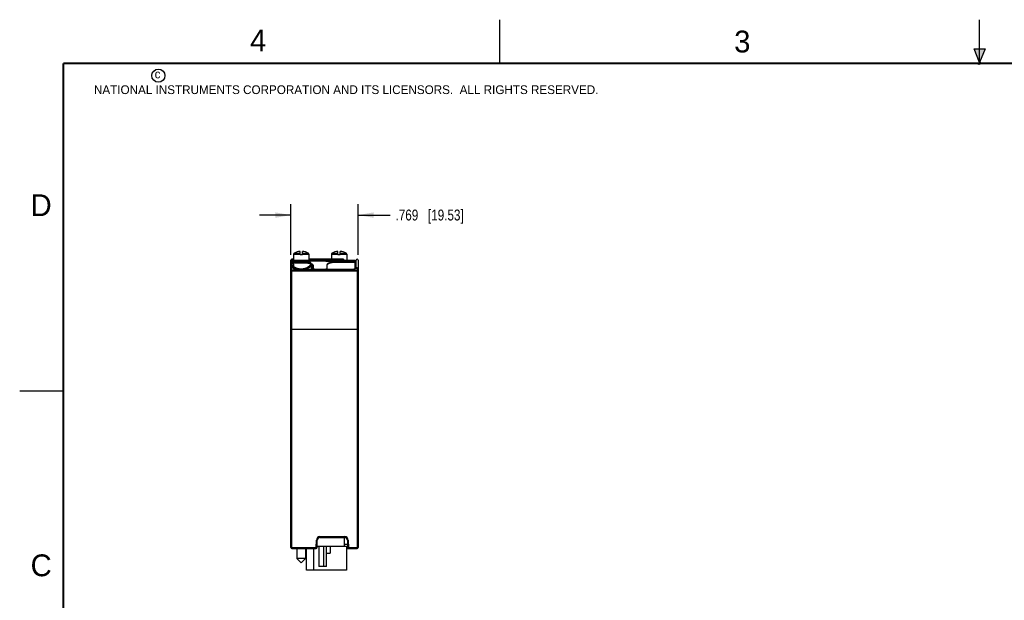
# Model space of a CAD drawing. Header units: inches. Extents: x 0 to 22, y 0 to 17.
# Tile 5 of 21: x 0 to 11.3, y 10.3 to 17. Entities that reach past the tile are written whole.
import ezdxf

# ---------------------------------------------------------------- set-up
doc = ezdxf.new("R2010")
doc.units = ezdxf.units.IN
doc.header["$LTSCALE"] = 1.21
doc.header["$MEASUREMENT"] = 0
doc.layers.get('0').update_dxf_attribs({"linetype": 'CONTINUOUS'})
doc.layers.add('DIMENSIONS', color=7, linetype='CONTINUOUS')
doc.styles.get("Standard").update_dxf_attribs({"font": 'txt', "width": 0.8})
doc.styles.add('TEXTSTYLE_2', font='txt')
doc.dimstyles.new('DIMSTYLE_1', dxfattribs={"dimtxt": 0.125, "dimasz": 0.18, "dimexe": 0.18, "dimexo": 0.0625, "dimgap": 0.09, "dimtad": 0, "dimtih": 1, "dimtoh": 1, "dimdec": 3, "dimzin": 4, "dimdsep": 46, "dimtxsty": 'STANDARD', "dimblk": '_FILLED', "dimblk1": '_FILLED', "dimblk2": '_FILLED', "dimcen": 0.09, "dimadec": 0, "dimazin": 0, "dimtp": 0.01, "dimtm": 0.01, "dimtfac": 1, "dimtdec": 3, "dimtofl": 0, "dimtmove": 0, "dimatfit": 3, "dimldrblk": '_FILLED', "dimfxl": 1, "dimtolj": 1, "dimtzin": 4, "dimarcsym": 0})

# ---------------------------------------------------------------- blocks, each defined once
blk = doc.blocks.new('_FILLED')
at = {"color": 0, "linetype": 'BYBLOCK'}
blk.add_solid([(0, 0), (-1, 0.174), (-1, -0.174)], dxfattribs=at)
blk = doc.blocks.new('*D0')
at = {"layer": 'DIMENSIONS', "color": 2, "linetype": 'CONTINUOUS'}
for p, q in [((3.108, 14.308), (3.108, 14.887)), ((3.877, 14.308), (3.877, 14.887)), ((3.108, 14.762), (2.748, 14.762)), ((3.877, 14.762), (4.244, 14.762))]:
    blk.add_line(p, q, dxfattribs=at)
at = {"layer": 'DIMENSIONS', "color": 2, "linetype": 'CONTINUOUS', "xscale": 0.18, "yscale": 0.18, "zscale": 0.18}
blk.add_blockref('_FILLED', (3.108, 14.762), dxfattribs=at)
at = {"layer": 'DIMENSIONS', "color": 2, "linetype": 'CONTINUOUS', "xscale": 0.18, "yscale": 0.18, "zscale": 0.18, "rotation": 180}
blk.add_blockref('_FILLED', (3.877, 14.762), dxfattribs=at)
at = {"layer": 'DIMENSIONS', "color": 2, "linetype": 'CONTINUOUS', "insert": (4.307, 14.825), "char_height": 0.125, "width": 1.225, "attachment_point": 1, "line_spacing_factor": 0.9}
blk.add_mtext('.769{\\Ftxt.shx;\\W1.000000;\\H0.125000; }[19.53]', dxfattribs=at)

msp = doc.modelspace()

# ---------------------------------------------------------------- hatches: boundary and pattern name
at = {"linetype": 'CONTINUOUS'}
msp.add_hatch(color=2, dxfattribs=at).paths.add_polyline_path([(11, 16.51), (10.9375, 16.6663), (11.0625, 16.6663)])

# ---------------------------------------------------------------- linework, layer by layer
at = {"color": 2, "linetype": 'CONTINUOUS'}
for p, q in [((5.5, 16.5), (5.5, 17)), ((11, 16.485), (11, 17)), ((11, 16.51), (10.9375, 16.6663)), ((10.9375, 16.6663), (11.0625, 16.6663)), ((11.0625, 16.6663), (11, 16.51)), ((11.015, 16.515), (10.985, 16.485)), ((10.985, 16.485), (11, 16.515)), ((11, 16.485), (11.015, 16.515)), ((0, 12.75), (0.5, 12.75))]:
    msp.add_line(p, q, dxfattribs=at)
at = {"color": 7, "linetype": 'CONTINUOUS'}
for p, q in [((3.2125, 14.3067), (3.2125, 14.3459)), ((3.2401, 14.3067), (3.2401, 14.3459)), ((3.6465, 14.3067), (3.6465, 14.3459)), ((3.6741, 14.3067), (3.6741, 14.3459)), ((3.1083, 10.9534), (3.1083, 14.2459)), ((3.1378, 14.2559), (3.1183, 14.2559)), ((3.1183, 14.2405), (3.1183, 14.2094)), ((3.1213, 14.2179), (3.1213, 14.2032)), ((3.1213, 14.2179), (3.3313, 14.2179)), ((3.1283, 14.2459), (3.1283, 14.2355)), ((3.1378, 14.2459), (3.1283, 14.2459)), ((3.1283, 14.2449), (3.1283, 14.2448)), ((3.1378, 14.2449), (3.1283, 14.2449)), ((3.1313, 14.2279), (3.3213, 14.2279)), ((3.1377, 14.2359), (3.1373, 14.2359)), ((3.1373, 14.2358), (3.1373, 14.2334)), ((3.138, 14.3133), (3.1377, 14.2279)), ((3.138, 14.3133), (3.2125, 14.3133)), ((3.1466, 14.3273), (3.2125, 14.3273)), ((3.2401, 14.3067), (3.2125, 14.3067)), ((3.2401, 14.3273), (3.3059, 14.3273)), ((3.2401, 14.3133), (3.3145, 14.3133)), ((3.3145, 14.3133), (3.3149, 14.2279)), ((3.7073, 14.2559), (3.3147, 14.2559)), ((3.7173, 14.2459), (3.3148, 14.2459)), ((3.7173, 14.2449), (3.3148, 14.2449)), ((3.8483, 14.2359), (3.3148, 14.2359)), ((3.3313, 14.2179), (3.3313, 14.203)), ((3.507, 14.2358), (3.507, 14.2336)), ((3.5078, 14.2337), (3.507, 14.2336)), ((3.507, 14.2336), (3.7445, 14.2336)), ((3.5078, 14.2337), (3.7438, 14.2337)), ((3.572, 14.3133), (3.5718, 14.2559)), ((3.572, 14.3133), (3.6465, 14.3133)), ((3.5806, 14.3273), (3.6465, 14.3273)), ((3.6741, 14.3067), (3.6465, 14.3067)), ((3.6741, 14.3273), (3.7399, 14.3273)), ((3.6741, 14.3133), (3.7485, 14.3133)), ((3.6973, 14.2359), (3.6973, 14.2559)), ((3.7173, 14.2459), (3.7173, 14.2449)), ((3.8273, 14.236), (3.7256, 14.236)), ((3.7438, 14.2337), (3.7445, 14.2336)), ((3.7445, 14.2336), (3.7446, 14.2358)), ((3.7485, 14.3133), (3.7488, 14.236)), ((3.8273, 14.2359), (3.8273, 14.236)), ((3.8483, 14.1471), (3.8483, 14.2358)), ((3.8573, 14.1535), (3.8573, 14.2459)), ((3.8573, 14.2449), (3.8573, 14.2448)), ((3.8773, 14.2459), (3.8773, 10.9534)), ((3.1083, 14.1198), (3.1083, 14.12)), ((3.1183, 14.2094), (3.1213, 14.212)), ((3.1183, 14.1762), (3.1183, 14.1283)), ((3.1183, 14.1283), (3.8673, 14.1323)), ((3.1183, 14.1283), (3.1184, 14.1183)), ((3.1184, 14.1183), (3.8674, 14.1222)), ((3.1184, 10.9534), (3.1184, 14.1183)), ((3.3383, 14.1825), (3.3383, 14.1622)), ((3.3483, 14.1867), (3.3483, 14.1535)), ((3.3573, 14.1773), (3.3573, 14.1471)), ((3.3783, 14.1434), (3.3783, 14.142)), ((3.3783, 14.1434), (3.8273, 14.1434)), ((3.3783, 14.142), (3.8273, 14.142)), ((3.8273, 14.1434), (3.8273, 14.142)), ((3.8573, 14.1535), (3.8572, 14.1534)), ((3.8673, 14.1622), (3.8673, 14.1323)), ((3.8674, 14.1222), (3.8673, 14.1323)), ((3.8674, 14.1222), (3.8674, 10.9534)), ((3.1184, 13.456), (3.8674, 13.4554)), ((3.4399, 11.0784), (3.4398, 11.0684)), ((3.4398, 11.0684), (3.7248, 11.0684)), ((3.4399, 11.0784), (3.7249, 11.0784)), ((3.7223, 10.9684), (3.7223, 11.0684)), ((3.7249, 11.0784), (3.7248, 11.0684)), ((3.1184, 10.9534), (3.1112, 10.9463)), ((3.1184, 10.9534), (3.3976, 10.9534)), ((3.3975, 10.9434), (3.3976, 10.9534)), ((3.3976, 10.9534), (3.3999, 11.0395)), ((3.3976, 10.9534), (3.4075, 10.9532)), ((3.3999, 11.0395), (3.4098, 11.0392)), ((3.4075, 10.9532), (3.4098, 11.0392)), ((3.4079, 10.9684), (3.7453, 10.9684)), ((3.4293, 10.9684), (3.4293, 10.7384)), ((3.4797, 10.9684), (3.4797, 10.7384)), ((3.5153, 10.7384), (3.5153, 10.9684)), ((3.5583, 10.9684), (3.5583, 10.8884)), ((3.7561, 10.9884), (3.7223, 10.9884)), ((3.7453, 10.9684), (3.7453, 10.6934)), ((3.757, 10.9534), (3.7453, 10.9534)), ((3.7649, 11.0395), (3.7548, 11.0392)), ((3.7548, 11.0392), (3.757, 10.9532)), ((3.7671, 10.9534), (3.757, 10.9532)), ((3.7649, 11.0395), (3.7671, 10.9534)), ((3.7671, 10.9534), (3.767, 10.9434)), ((3.7671, 10.9534), (3.8773, 10.9534)), ((3.8673, 10.9434), (3.8674, 10.9534)), ((3.1183, 10.9434), (3.3975, 10.9434)), ((3.1771, 10.9434), (3.1771, 10.8282)), ((3.2755, 10.9434), (3.2755, 10.8282)), ((3.2853, 10.6934), (3.2853, 10.9434)), ((3.3653, 10.9434), (3.3653, 10.6934)), ((3.5153, 10.8884), (3.5583, 10.8884)), ((3.7453, 10.9434), (3.8673, 10.9434)), ((3.2755, 10.8282), (3.1771, 10.8282)), ((3.2263, 10.779), (3.1771, 10.8282)), ((3.2263, 10.779), (3.2755, 10.8282)), ((3.5153, 10.7384), (3.4293, 10.7384)), ((3.7453, 10.6934), (3.2853, 10.6934))]:
    msp.add_line(p, q, dxfattribs=at)
at = {"color": 6, "linetype": 'CONTINUOUS'}
for p, q in [((3.1423, 14.1417), (3.1423, 14.2429)), ((3.8433, 14.2429), (3.1423, 14.2429)), ((3.3148, 14.2359), (3.1423, 14.2359)), ((3.1573, 14.2429), (3.1573, 14.2359)), ((3.1573, 14.2234), (3.1573, 14.2166)), ((3.1573, 14.2234), (3.2293, 14.2234)), ((3.1573, 14.2166), (3.2293, 14.2166)), ((3.2293, 14.2234), (3.2293, 14.2166)), ((3.6523, 14.2268), (3.6523, 14.2199)), ((3.8283, 14.2268), (3.6523, 14.2268)), ((3.8283, 14.2199), (3.6523, 14.2199)), ((3.6963, 14.2429), (3.6963, 14.2359)), ((3.7313, 14.2429), (3.7313, 14.2359)), ((3.8283, 14.2268), (3.8283, 14.2199)), ((3.8433, 14.1422), (3.8433, 14.2429)), ((3.1573, 14.1404), (3.1573, 14.1344)), ((3.5043, 14.1404), (3.1573, 14.1404)), ((3.5043, 14.1344), (3.1573, 14.1344)), ((3.3623, 14.1822), (3.3623, 14.1422)), ((3.3773, 14.141), (3.3773, 14.1349)), ((3.3773, 14.141), (3.8283, 14.141)), ((3.3773, 14.1349), (3.8283, 14.1349)), ((3.5043, 14.1404), (3.5043, 14.1344)), ((3.5193, 14.1881), (3.5193, 14.1417)), ((3.8283, 14.141), (3.8283, 14.1349))]:
    msp.add_line(p, q, dxfattribs=at)
at = {"color": 7, "linetype": 'CONTINUOUS', "const_width": 0.02}
for points in [[(0.5, 16.5), (0.5, 0.5)], [(21.5, 16.5), (0.5, 16.5)]]:
    msp.add_lwpolyline(points, dxfattribs=at)
at = {"color": 7, "linetype": 'CONTINUOUS'}
for points in [[(3.1377, 14.2333), (3.137, 14.2334), (3.1357, 14.2336), (3.1344, 14.2339), (3.1332, 14.2341), (3.1321, 14.2344), (3.1311, 14.2346), (3.1302, 14.2349), (3.1293, 14.2351), (3.1286, 14.2354), (3.128, 14.2356), (3.1274, 14.2358), (3.127, 14.2359), (3.1266, 14.2361), (3.1263, 14.2362), (3.126, 14.2364), (3.1259, 14.2364), (3.1258, 14.2365), (3.1258, 14.2365)], [(3.8546, 14.2386), (3.854, 14.2384), (3.8529, 14.2382), (3.8517, 14.2379), (3.8504, 14.2377), (3.849, 14.2375), (3.8476, 14.2373), (3.8461, 14.2371), (3.8446, 14.2369), (3.843, 14.2367), (3.8413, 14.2366), (3.8396, 14.2364), (3.8379, 14.2363), (3.8362, 14.2362), (3.8344, 14.2361), (3.8326, 14.236), (3.8308, 14.236), (3.8289, 14.236), (3.8273, 14.236)], [(3.3483, 14.1867), (3.3482, 14.1886), (3.348, 14.1905), (3.3476, 14.1924), (3.3471, 14.1943), (3.3465, 14.1962), (3.3457, 14.1981), (3.3447, 14.1999), (3.3436, 14.2018), (3.3423, 14.2036), (3.3408, 14.2054), (3.3391, 14.2071), (3.3373, 14.2088), (3.3352, 14.2105), (3.3329, 14.2121), (3.3313, 14.2132)], [(3.3783, 14.1434), (3.3768, 14.1434), (3.3751, 14.1435), (3.3735, 14.1436), (3.3718, 14.1437), (3.3702, 14.1439), (3.3686, 14.1441), (3.3671, 14.1444), (3.3655, 14.1447), (3.3641, 14.145), (3.3626, 14.1454), (3.3613, 14.1457), (3.3599, 14.1462), (3.3587, 14.1466), (3.3575, 14.147), (3.3564, 14.1475), (3.3553, 14.148), (3.3543, 14.1485), (3.3534, 14.149), (3.3526, 14.1494), (3.3519, 14.1499), (3.3512, 14.1504), (3.3506, 14.1508), (3.3501, 14.1513), (3.3496, 14.1517), (3.3493, 14.1521), (3.349, 14.1524), (3.3487, 14.1527), (3.3485, 14.153), (3.3484, 14.1532), (3.3483, 14.1534), (3.3483, 14.1535)], [(3.8572, 14.1534), (3.8572, 14.1532), (3.857, 14.153), (3.8568, 14.1527), (3.8566, 14.1524), (3.8563, 14.1521), (3.8559, 14.1517), (3.8555, 14.1513), (3.855, 14.1508), (3.8544, 14.1504), (3.8537, 14.1499), (3.8529, 14.1494), (3.8521, 14.149), (3.8512, 14.1485), (3.8502, 14.148), (3.8492, 14.1475), (3.8481, 14.147), (3.8469, 14.1466), (3.8456, 14.1462), (3.8443, 14.1457), (3.8429, 14.1454), (3.8415, 14.145), (3.84, 14.1447), (3.8385, 14.1444), (3.8369, 14.1441), (3.8353, 14.1439), (3.8337, 14.1437), (3.8321, 14.1436), (3.8304, 14.1435), (3.8288, 14.1434), (3.8273, 14.1434)]]:
    msp.add_lwpolyline(points, dxfattribs=at)
at = {"color": 2, "linetype": 'CONTINUOUS'}
msp.add_circle((1.5893, 16.359), 0.0754, dxfattribs=at)
at = {"color": 7, "linetype": 'CONTINUOUS'}
for centre, radius, start, end in [((3.2263, 14.171), 0.1754, 94.50641, 117.0038), ((3.2263, 14.171), 0.1754, 62.9962, 85.49359), ((3.6603, 14.171), 0.1754, 94.50641, 117.0038), ((3.6603, 14.171), 0.1754, 62.9962, 85.49359), ((3.1183, 14.2459), 0.01, 0, 180), ((3.1313, 14.2179), 0.01, 90, 180), ((3.1373, 14.2449), 0.009, 180, 270), ((3.1373, 14.2448), 0.009, 180, 270), ((3.1538, 14.3133), 0.0157, 117.0038, 179.76185), ((3.2988, 14.3133), 0.0157, 0.23815, 62.9962), ((3.3213, 14.2179), 0.01, 0, 90), ((3.507, 14.2258), 0.01, 51.72677, 90.00986), ((3.5878, 14.3133), 0.0157, 117.0038, 179.76185), ((3.7073, 14.2459), 0.01, 0, 90), ((3.7263, 14.2449), 0.009, 180, 270), ((3.7446, 14.2259), 0.01, 90.00998, 129.17856), ((3.7328, 14.3133), 0.0157, 0.23815, 62.9962), ((3.8483, 14.2449), 0.009, 270, 360), ((3.8483, 14.2448), 0.009, 270, 360), ((3.8673, 14.2459), 0.01, 0, 180), ((3.1153, 14.12), 0.00698, 179.74378, 179.99999), ((3.3397, 14.2048), 0.00848, 188.15099, 191.83149), ((3.3397, 14.2048), 0.00849, 191.83068, 192.32325), ((3.4399, 11.0384), 0.04, 90.0004, 178.4996), ((3.4398, 11.0384), 0.03, 90, 178.5), ((3.7248, 11.0384), 0.03, 1.5, 90), ((3.7249, 11.0384), 0.04, 1.5004, 89.9996), ((3.1183, 10.9534), 0.01, 180, 270), ((3.3975, 10.9534), 0.01, 270, 358.5), ((3.767, 10.9534), 0.01, 181.5, 270), ((3.8673, 10.9534), 0.01, 270, 360)]:
    msp.add_arc(centre, radius, start, end, dxfattribs=at)
for points, knots in [([(3.1183, 14.2405), (3.1183, 14.2404), (3.1183, 14.2403), (3.1184, 14.24), (3.1185, 14.2397), (3.1186, 14.2395), (3.1188, 14.2392), (3.119, 14.2389), (3.1193, 14.2387), (3.1196, 14.2384), (3.1199, 14.2381), (3.1203, 14.2379), (3.1208, 14.2376), (3.1212, 14.2374), (3.1217, 14.2371), (3.1223, 14.2368), (3.1228, 14.2366), (3.1237, 14.2362), (3.1248, 14.2358), (3.1263, 14.2353), (3.1279, 14.2349), (3.1296, 14.2344), (3.1315, 14.234), (3.1335, 14.2336), (3.1356, 14.2332), (3.137, 14.233), (3.1377, 14.2329)], [0, 0, 0, 0, 0.0119707, 0.0243237, 0.0373078, 0.0511518, 0.0660354, 0.0820956, 0.099439, 0.1181455, 0.1382753, 0.1598731, 0.182971, 0.2075887, 0.2337329, 0.2614043, 0.2905997, 0.321312, 0.3872427, 0.4590653, 0.5365716, 0.6195301, 0.7076755, 0.8006934, 0.8982542, 1, 1, 1, 1]), ([(3.1267, 14.2361), (3.1264, 14.2364), (3.1259, 14.2371), (3.1251, 14.2379), (3.1241, 14.2387), (3.1231, 14.2394), (3.1219, 14.2399), (3.1207, 14.2402), (3.1195, 14.2405), (3.1187, 14.2405), (3.1183, 14.2405)], [0, 0, 0, 0, 0.1240703, 0.2484448, 0.3731261, 0.4980979, 0.6233265, 0.7487623, 0.8743433, 1, 1, 1, 1]), ([(3.1183, 14.2094), (3.1179, 14.2094), (3.1173, 14.2093), (3.1163, 14.2092), (3.1154, 14.209), (3.1144, 14.2087), (3.1136, 14.2083), (3.1127, 14.2078), (3.1119, 14.2072), (3.1112, 14.2066), (3.1105, 14.2059), (3.1099, 14.2052), (3.1095, 14.2045), (3.1092, 14.204), (3.109, 14.2034), (3.1087, 14.2027), (3.1085, 14.2019), (3.1084, 14.2013), (3.1083, 14.2007), (3.1083, 14.2003), (3.1083, 14.2)], [0, 0, 0, 0, 0.0644022, 0.1287318, 0.1929214, 0.2569062, 0.3206294, 0.3840437, 0.4471131, 0.5098141, 0.5721372, 0.6340876, 0.6956848, 0.7263708, 0.7569822, 0.8179866, 0.8787755, 0.90912, 0.9394356, 1, 1, 1, 1]), ([(3.1183, 14.1762), (3.1179, 14.1762), (3.1173, 14.1761), (3.1163, 14.176), (3.1154, 14.1758), (3.1144, 14.1755), (3.1136, 14.1751), (3.1127, 14.1747), (3.1119, 14.1741), (3.1112, 14.1735), (3.1105, 14.1729), (3.11, 14.1722), (3.1095, 14.1716), (3.1092, 14.171), (3.109, 14.1705), (3.1087, 14.1698), (3.1085, 14.1691), (3.1084, 14.1685), (3.1083, 14.1679), (3.1083, 14.1675), (3.1083, 14.1672)], [0, 0, 0, 0, 0.0658119, 0.1315002, 0.1969479, 0.2620438, 0.3266894, 0.3908013, 0.4543149, 0.5171873, 0.5793989, 0.6409557, 0.7018891, 0.7321492, 0.7622768, 0.8221579, 0.8816543, 0.9113056, 0.9409058, 1, 1, 1, 1]), ([(3.1183, 14.1283), (3.1179, 14.1283), (3.1173, 14.1283), (3.1163, 14.1282), (3.1154, 14.128), (3.1145, 14.1277), (3.1136, 14.1273), (3.1127, 14.1269), (3.1119, 14.1264), (3.1112, 14.1259), (3.1106, 14.1253), (3.11, 14.1246), (3.1095, 14.1239), (3.109, 14.1232), (3.1087, 14.1224), (3.1085, 14.1216), (3.1083, 14.1208), (3.1083, 14.1203), (3.1083, 14.12)], [0, 0, 0, 0, 0.0679105, 0.1356249, 0.2029556, 0.2697242, 0.3357705, 0.4009569, 0.465174, 0.5283452, 0.5904312, 0.6514331, 0.7113949, 0.7704035, 0.8285873, 0.8861125, 0.9431761, 1, 1, 1, 1]), ([(3.1184, 14.1183), (3.1177, 14.1183), (3.1168, 14.1183), (3.1156, 14.1184), (3.1147, 14.1184), (3.1138, 14.1185), (3.113, 14.1186), (3.1122, 14.1187), (3.1115, 14.1188), (3.1109, 14.1189), (3.1103, 14.119), (3.11, 14.119), (3.1097, 14.1191), (3.1095, 14.1192), (3.1093, 14.1192), (3.1091, 14.1193), (3.1089, 14.1194), (3.1087, 14.1195), (3.1086, 14.1195), (3.1085, 14.1196), (3.1084, 14.1197), (3.1083, 14.1198), (3.1083, 14.1198), (3.1083, 14.1198)], [0, 0, 0, 0, 0.1816056, 0.2705588, 0.3572504, 0.4409362, 0.5209013, 0.5964679, 0.6670033, 0.7319282, 0.7907264, 0.8176884, 0.8429604, 0.8665024, 0.8882814, 0.9082739, 0.9264678, 0.942865, 0.9574876, 0.9703856, 0.9816503, 0.9914375, 1, 1, 1, 1]), ([(3.1183, 14.2094), (3.118, 14.2088), (3.1176, 14.2079), (3.1171, 14.2067), (3.1167, 14.2058), (3.1164, 14.2049), (3.116, 14.2037), (3.1156, 14.2022), (3.1152, 14.2004), (3.115, 14.1984), (3.1148, 14.1964), (3.1148, 14.1944), (3.1148, 14.1923), (3.115, 14.1901), (3.1153, 14.1878), (3.1157, 14.1855), (3.1162, 14.1832), (3.1168, 14.1808), (3.1175, 14.1785), (3.118, 14.1769), (3.1183, 14.1762)], [0, 0, 0, 0, 0.0572237, 0.0852398, 0.1129923, 0.1405651, 0.1680434, 0.2230428, 0.2786384, 0.3353524, 0.3936191, 0.4537673, 0.5159814, 0.5803094, 0.6466803, 0.7149218, 0.7847695, 0.8558706, 0.9277881, 1, 1, 1, 1]), ([(3.3383, 14.1825), (3.3379, 14.1818), (3.3372, 14.1805), (3.3359, 14.1784), (3.3345, 14.1764), (3.3329, 14.1744), (3.3312, 14.1724), (3.3293, 14.1704), (3.3272, 14.1684), (3.325, 14.1664), (3.3227, 14.1644), (3.3202, 14.1624), (3.3175, 14.1605), (3.3147, 14.1586), (3.3118, 14.1567), (3.3087, 14.1549), (3.3055, 14.1531), (3.3021, 14.1514), (3.2987, 14.1497), (3.2951, 14.1481), (3.2913, 14.1465), (3.2861, 14.1445), (3.2808, 14.1427), (3.2752, 14.141), (3.2694, 14.1395), (3.2635, 14.1381), (3.2575, 14.137), (3.2529, 14.1362), (3.2482, 14.1356), (3.2435, 14.1351), (3.2387, 14.1347), (3.2339, 14.1344), (3.2291, 14.1343), (3.2242, 14.1343), (3.2194, 14.1344), (3.2146, 14.1346), (3.2098, 14.135), (3.2051, 14.1355), (3.2004, 14.1361), (3.1957, 14.1368), (3.1912, 14.1377), (3.1867, 14.1386), (3.1823, 14.1397), (3.178, 14.1408), (3.1738, 14.1421), (3.1697, 14.1434), (3.1657, 14.1448), (3.1618, 14.1463), (3.1581, 14.1478), (3.1544, 14.1495), (3.1509, 14.1511), (3.1476, 14.1529), (3.1443, 14.1546), (3.1412, 14.1565), (3.1383, 14.1583), (3.1355, 14.1602), (3.1328, 14.1621), (3.1303, 14.1641), (3.1279, 14.1661), (3.1256, 14.1681), (3.1236, 14.1701), (3.1217, 14.1721), (3.1199, 14.1741), (3.1188, 14.1755), (3.1183, 14.1762)], [0, 0, 0, 0, 0.0092904, 0.0189448, 0.0289795, 0.0394067, 0.0502358, 0.0614737, 0.0731247, 0.0851915, 0.0976746, 0.1105735, 0.1238867, 0.1376114, 0.1517438, 0.1662789, 0.1812107, 0.1965329, 0.2122379, 0.228317, 0.2447601, 0.2615558, 0.2961514, 0.3139251, 0.3319917, 0.3689219, 0.3877451, 0.4067722, 0.4259761, 0.4453284, 0.4647987, 0.4843546, 0.5039632, 0.5235914, 0.5432052, 0.5627712, 0.5822566, 0.6016287, 0.6208569, 0.6399127, 0.6587685, 0.677398, 0.6957779, 0.7138872, 0.7317065, 0.7492172, 0.7664036, 0.7832517, 0.7997489, 0.8158838, 0.8316461, 0.8470268, 0.8620182, 0.8766137, 0.8908074, 0.9045942, 0.9179699, 0.9309317, 0.9434779, 0.9556077, 0.9673216, 0.9786218, 0.9895124, 1, 1, 1, 1]), ([(3.3285, 14.1916), (3.3282, 14.1908), (3.3274, 14.1892), (3.3261, 14.1869), (3.3246, 14.1846), (3.3229, 14.1823), (3.321, 14.18), (3.3189, 14.1777), (3.3166, 14.1754), (3.3142, 14.1732), (3.3116, 14.1709), (3.3088, 14.1687), (3.3059, 14.1665), (3.3028, 14.1644), (3.2995, 14.1623), (3.296, 14.1603), (3.2924, 14.1584), (3.2887, 14.1565), (3.2847, 14.1547), (3.2807, 14.153), (3.2764, 14.1514), (3.2721, 14.1499), (3.2676, 14.1485), (3.263, 14.1473), (3.2583, 14.1461), (3.2534, 14.1452), (3.2485, 14.1444), (3.2435, 14.1437), (3.2385, 14.1432), (3.2343, 14.1429), (3.2309, 14.1428), (3.2283, 14.1427), (3.2257, 14.1427), (3.2223, 14.1428), (3.2181, 14.1429), (3.213, 14.1433), (3.2079, 14.1438), (3.203, 14.1445), (3.1981, 14.1454), (3.1933, 14.1464), (3.1886, 14.1475), (3.1825, 14.1492), (3.1767, 14.1512), (3.171, 14.1533), (3.167, 14.1551), (3.1631, 14.1569), (3.1593, 14.1588), (3.1558, 14.1607), (3.1524, 14.1628), (3.1491, 14.1649), (3.146, 14.167), (3.1431, 14.1692), (3.1404, 14.1714), (3.1378, 14.1736), (3.1354, 14.1759), (3.1332, 14.1782), (3.1312, 14.1805), (3.1293, 14.1828), (3.1277, 14.1851), (3.1262, 14.1874), (3.1249, 14.1897), (3.1238, 14.192), (3.1229, 14.1943), (3.1222, 14.1966), (3.1217, 14.1988), (3.1213, 14.201), (3.1213, 14.2025), (3.1213, 14.2032)], [0, 0, 0, 0, 0.0102879, 0.0209713, 0.0320693, 0.043597, 0.055565, 0.0679806, 0.0808492, 0.0941741, 0.1079569, 0.1221969, 0.1368926, 0.1520415, 0.1676394, 0.1836811, 0.2001598, 0.2170673, 0.2343938, 0.2521272, 0.2702533, 0.288755, 0.3076124, 0.3268023, 0.3462975, 0.3660674, 0.3860773, 0.4062888, 0.4266599, 0.4471459, 0.4574176, 0.4677003, 0.4779878, 0.488274, 0.5088173, 0.5292827, 0.5496236, 0.5697957, 0.5897577, 0.6094721, 0.628905, 0.6480264, 0.6852287, 0.7032727, 0.7209209, 0.7381593, 0.7549766, 0.7713631, 0.7873111, 0.8028142, 0.8178671, 0.8324663, 0.8466094, 0.8602949, 0.8735228, 0.8862948, 0.8986149, 0.9104888, 0.9219242, 0.9329328, 0.9435305, 0.9537371, 0.9635769, 0.9730811, 0.9822882, 0.9912438, 1, 1, 1, 1]), ([(3.3313, 14.203), (3.3313, 14.2025), (3.3312, 14.2016), (3.3311, 14.2002), (3.3309, 14.1987), (3.3306, 14.1973), (3.3302, 14.1959), (3.3297, 14.1945), (3.3292, 14.193), (3.3288, 14.1921), (3.3285, 14.1916)], [0, 0, 0, 0, 0.118798, 0.2383025, 0.3589539, 0.4811548, 0.6055597, 0.7329665, 0.864212, 1, 1, 1, 1]), ([(3.3285, 14.1916), (3.3286, 14.1913), (3.3287, 14.1907), (3.3289, 14.1899), (3.3292, 14.1891), (3.3295, 14.1883), (3.33, 14.1875), (3.3305, 14.1868), (3.3311, 14.1861), (3.3319, 14.1852), (3.3331, 14.1843), (3.3345, 14.1835), (3.3356, 14.1831), (3.3365, 14.1828), (3.3374, 14.1826), (3.338, 14.1825), (3.3383, 14.1825)], [0, 0, 0, 0, 0.0589709, 0.1185818, 0.1788607, 0.2398102, 0.3014114, 0.3636239, 0.4263883, 0.489628, 0.6170512, 0.7451621, 0.8092407, 0.8731453, 0.9367652, 1, 1, 1, 1]), ([(3.3313, 14.2111), (3.3319, 14.2105), (3.3329, 14.2097), (3.334, 14.2085), (3.3351, 14.2073), (3.336, 14.2061), (3.3369, 14.2048), (3.3374, 14.2039), (3.3379, 14.2029), (3.3384, 14.2019), (3.3387, 14.2009), (3.3391, 14.1999), (3.3393, 14.1989), (3.3395, 14.1979), (3.3397, 14.1969), (3.3397, 14.1962), (3.3397, 14.1958)], [0, 0, 0, 0, 0.1419737, 0.2103179, 0.2770241, 0.4059549, 0.4684747, 0.5298722, 0.5902983, 0.6499111, 0.708876, 0.7673632, 0.8255454, 0.8835972, 0.9416932, 1, 1, 1, 1]), ([(3.3314, 14.203), (3.3314, 14.2028), (3.3316, 14.2023), (3.3318, 14.2016), (3.3321, 14.201), (3.3324, 14.2004), (3.3328, 14.1998), (3.3333, 14.1992), (3.3338, 14.1987), (3.3343, 14.1982), (3.3349, 14.1977), (3.3355, 14.1973), (3.3361, 14.1969), (3.337, 14.1965), (3.3382, 14.1961), (3.3392, 14.1959), (3.3397, 14.1958)], [0, 0, 0, 0, 0.0602328, 0.1206172, 0.18121, 0.2420626, 0.3032195, 0.3647177, 0.4265854, 0.488842, 0.5514972, 0.6145514, 0.6779957, 0.7418122, 0.8703648, 1, 1, 1, 1]), ([(3.3397, 14.1958), (3.3398, 14.1953), (3.3398, 14.1942), (3.3398, 14.1926), (3.3397, 14.1909), (3.3395, 14.1893), (3.3393, 14.1876), (3.339, 14.1859), (3.3387, 14.1842), (3.3384, 14.1831), (3.3383, 14.1825)], [0, 0, 0, 0, 0.1201234, 0.2411141, 0.3630778, 0.4863095, 0.6111725, 0.7380778, 0.8674951, 1, 1, 1, 1]), ([(3.3483, 14.1535), (3.3483, 14.1538), (3.3482, 14.1543), (3.3481, 14.1552), (3.3478, 14.156), (3.3475, 14.1568), (3.3471, 14.1576), (3.3466, 14.1583), (3.346, 14.159), (3.3453, 14.1596), (3.3446, 14.1602), (3.3438, 14.1607), (3.343, 14.1612), (3.3421, 14.1615), (3.3412, 14.1618), (3.3402, 14.162), (3.3392, 14.1621), (3.3386, 14.1622), (3.3383, 14.1622)], [0, 0, 0, 0, 0.0584342, 0.1170479, 0.175995, 0.2354121, 0.2954151, 0.356095, 0.4175145, 0.4797066, 0.5426747, 0.6063929, 0.6708085, 0.7358445, 0.8014031, 0.8673689, 0.9336131, 1, 1, 1, 1]), ([(3.3383, 14.1622), (3.3383, 14.1619), (3.3383, 14.1612), (3.3385, 14.1603), (3.3387, 14.1593), (3.339, 14.1584), (3.3395, 14.1574), (3.34, 14.1565), (3.3406, 14.1556), (3.3413, 14.1547), (3.3421, 14.1538), (3.3429, 14.1529), (3.3439, 14.152), (3.345, 14.1512), (3.3461, 14.1504), (3.3473, 14.1496), (3.3486, 14.1488), (3.3499, 14.1481), (3.3513, 14.1474), (3.3528, 14.1467), (3.3544, 14.1461), (3.356, 14.1455), (3.3576, 14.145), (3.3593, 14.1445), (3.3611, 14.144), (3.3629, 14.1436), (3.3647, 14.1432), (3.3672, 14.1428), (3.3704, 14.1423), (3.3743, 14.142), (3.377, 14.142), (3.3783, 14.142)], [0, 0, 0, 0, 0.0194888, 0.0392191, 0.0593331, 0.0799624, 0.1012231, 0.1232151, 0.1460237, 0.1697196, 0.1943551, 0.2199687, 0.2465885, 0.2742323, 0.3029036, 0.3325963, 0.3632985, 0.3949925, 0.4276501, 0.4612363, 0.4957128, 0.5310379, 0.5671621, 0.6040318, 0.6415912, 0.679782, 0.7185406, 0.7578013, 0.837552, 0.9184792, 1, 1, 1, 1]), ([(3.3483, 14.1867), (3.3483, 14.187), (3.3482, 14.1875), (3.3481, 14.1883), (3.3479, 14.1891), (3.3477, 14.1899), (3.3473, 14.1907), (3.3469, 14.1914), (3.3464, 14.1921), (3.3458, 14.1927), (3.3452, 14.1933), (3.3446, 14.1939), (3.3439, 14.1944), (3.3431, 14.1948), (3.3423, 14.1952), (3.3415, 14.1955), (3.3406, 14.1957), (3.34, 14.1958), (3.3397, 14.1958)], [0, 0, 0, 0, 0.0602208, 0.1205233, 0.1809887, 0.2416902, 0.3026934, 0.3640534, 0.4258132, 0.4880025, 0.5506369, 0.6137176, 0.6772321, 0.7411543, 0.8054458, 0.8700578, 0.9349306, 1, 1, 1, 1]), ([(3.3468, 14.1952), (3.3473, 14.1949), (3.3481, 14.1942), (3.3493, 14.1933), (3.3504, 14.1922), (3.3517, 14.1909), (3.3529, 14.1894), (3.354, 14.188), (3.3547, 14.1868), (3.3553, 14.1857), (3.3558, 14.1845), (3.3563, 14.1834), (3.3566, 14.1822), (3.3569, 14.181), (3.3571, 14.1798), (3.3572, 14.1785), (3.3573, 14.1777), (3.3573, 14.1773)], [0, 0, 0, 0, 0.0736062, 0.1450609, 0.2144594, 0.2819103, 0.4114443, 0.4738788, 0.5349705, 0.5949067, 0.6538866, 0.7121207, 0.7698318, 0.8272476, 0.8845968, 0.9421085, 1, 1, 1, 1]), ([(3.3483, 14.1856), (3.3483, 14.1853), (3.3483, 14.1849), (3.3484, 14.1844), (3.3485, 14.1838), (3.3487, 14.1832), (3.3489, 14.1825), (3.3491, 14.182), (3.3494, 14.1815), (3.3498, 14.181), (3.3503, 14.1803), (3.3509, 14.1797), (3.3516, 14.1791), (3.3523, 14.1787), (3.353, 14.1782), (3.3538, 14.1779), (3.3547, 14.1776), (3.3555, 14.1774), (3.3564, 14.1773), (3.357, 14.1773), (3.3573, 14.1773)], [0, 0, 0, 0, 0.0599759, 0.0900052, 0.1200721, 0.1803433, 0.2408971, 0.2713143, 0.301829, 0.3631588, 0.4249496, 0.4872262, 0.5499943, 0.6132405, 0.6769339, 0.741027, 0.8054582, 0.8701538, 0.9350303, 1, 1, 1, 1]), ([(3.8273, 14.142), (3.8286, 14.142), (3.8312, 14.142), (3.8351, 14.1423), (3.8383, 14.1428), (3.8408, 14.1432), (3.8427, 14.1436), (3.8445, 14.144), (3.8462, 14.1445), (3.8479, 14.145), (3.8501, 14.1457), (3.8522, 14.1465), (3.8542, 14.1474), (3.8556, 14.1481), (3.857, 14.1488), (3.8583, 14.1496), (3.8595, 14.1504), (3.8606, 14.1512), (3.8616, 14.152), (3.8626, 14.1529), (3.8635, 14.1538), (3.8643, 14.1547), (3.865, 14.1556), (3.8656, 14.1565), (3.8661, 14.1574), (3.8665, 14.1584), (3.8669, 14.1593), (3.8671, 14.1603), (3.8672, 14.1612), (3.8673, 14.1619), (3.8673, 14.1622)], [0, 0, 0, 0, 0.0815216, 0.1624496, 0.242201, 0.2814622, 0.3202212, 0.3584123, 0.395972, 0.4328422, 0.4689669, 0.5387589, 0.5723458, 0.6050038, 0.6366977, 0.6674002, 0.6970935, 0.7257652, 0.7534089, 0.7800288, 0.805643, 0.8302789, 0.8539748, 0.8767835, 0.8987759, 0.9200369, 0.9406663, 0.9607805, 0.980511, 1, 1, 1, 1]), ([(3.8573, 14.1535), (3.8573, 14.1538), (3.8573, 14.1542), (3.8574, 14.1548), (3.8575, 14.1553), (3.8577, 14.156), (3.858, 14.1567), (3.8583, 14.1572), (3.8586, 14.1577), (3.859, 14.1583), (3.8596, 14.159), (3.8603, 14.1597), (3.861, 14.1602), (3.8618, 14.1607), (3.8626, 14.1612), (3.8635, 14.1615), (3.8644, 14.1618), (3.8653, 14.162), (3.8663, 14.1621), (3.867, 14.1622), (3.8673, 14.1622)], [0, 0, 0, 0, 0.0584284, 0.0877119, 0.1170615, 0.1760086, 0.2354274, 0.265361, 0.2954536, 0.3561364, 0.4175582, 0.4797516, 0.5427195, 0.6064358, 0.6708478, 0.7358784, 0.8014299, 0.8673876, 0.9336227, 1, 1, 1, 1]), ([(3.8773, 14.1238), (3.8773, 14.1241), (3.8772, 14.1247), (3.8771, 14.1255), (3.8769, 14.1263), (3.8765, 14.1271), (3.8761, 14.1278), (3.8756, 14.1285), (3.875, 14.1292), (3.8744, 14.1298), (3.8736, 14.1304), (3.8728, 14.1308), (3.872, 14.1313), (3.8711, 14.1316), (3.8702, 14.1319), (3.8692, 14.1321), (3.8683, 14.1322), (3.8676, 14.1323), (3.8673, 14.1323)], [0, 0, 0, 0, 0.0570246, 0.1142734, 0.1719614, 0.2302805, 0.2893931, 0.3494253, 0.410463, 0.4725505, 0.5356903, 0.5998454, 0.6649424, 0.7308757, 0.7975118, 0.8646951, 0.932252, 1, 1, 1, 1]), ([(3.8773, 14.1238), (3.8773, 14.1238), (3.8773, 14.1238), (3.8772, 14.1237), (3.8772, 14.1237), (3.8772, 14.1236), (3.8771, 14.1235), (3.877, 14.1234), (3.8768, 14.1234), (3.8767, 14.1233), (3.8765, 14.1232), (3.8763, 14.1231), (3.8761, 14.1231), (3.8759, 14.123), (3.8756, 14.1229), (3.8753, 14.1229), (3.875, 14.1228), (3.8747, 14.1227), (3.8744, 14.1227), (3.874, 14.1226), (3.8737, 14.1226), (3.8733, 14.1225), (3.8729, 14.1225), (3.8725, 14.1224), (3.872, 14.1224), (3.8716, 14.1224), (3.8712, 14.1223), (3.8707, 14.1223), (3.8702, 14.1223), (3.8698, 14.1223), (3.8693, 14.1222), (3.8688, 14.1222), (3.8682, 14.1222), (3.8677, 14.1222), (3.8674, 14.1222)], [0, 0, 0, 0, 0.0079351, 0.0121046, 0.0164675, 0.0260487, 0.0371422, 0.0499627, 0.0646353, 0.0812242, 0.0997352, 0.1201715, 0.1425276, 0.166782, 0.1929019, 0.220849, 0.2505789, 0.2820288, 0.3151282, 0.3498036, 0.3859784, 0.4235743, 0.4625128, 0.5027169, 0.5440935, 0.5865409, 0.6299601, 0.6742495, 0.7193082, 0.7650375, 0.8113333, 0.858087, 0.9051883, 1, 1, 1, 1]), ([(3.1083, 13.4551), (3.1083, 13.4551), (3.1083, 13.4551), (3.1083, 13.4551), (3.1083, 13.4552), (3.1083, 13.4552), (3.1084, 13.4552), (3.1084, 13.4552), (3.1084, 13.4552), (3.1085, 13.4553), (3.1086, 13.4553), (3.1087, 13.4554), (3.1089, 13.4554), (3.109, 13.4554), (3.1093, 13.4555), (3.1095, 13.4555), (3.1097, 13.4555), (3.1101, 13.4556), (3.1106, 13.4556), (3.1113, 13.4557), (3.112, 13.4558), (3.1128, 13.4558), (3.1136, 13.4559), (3.1148, 13.4559), (3.1164, 13.4559), (3.1177, 13.456), (3.1184, 13.456)], [0, 0, 0, 0, 0.0020669, 0.0042974, 0.0068228, 0.0097342, 0.0130907, 0.0169301, 0.0212769, 0.0261465, 0.037489, 0.0510018, 0.0666925, 0.0845487, 0.1045449, 0.1266458, 0.1508076, 0.1769794, 0.2351177, 0.3005369, 0.3726303, 0.4507182, 0.5340563, 0.6218443, 0.8073361, 1, 1, 1, 1]), ([(3.8773, 13.4545), (3.8773, 13.4546), (3.8773, 13.4546), (3.8773, 13.4546), (3.8772, 13.4546), (3.8772, 13.4546), (3.8772, 13.4547), (3.8772, 13.4547), (3.8771, 13.4547), (3.8771, 13.4547), (3.877, 13.4548), (3.8768, 13.4548), (3.8767, 13.4548), (3.8765, 13.4549), (3.8763, 13.4549), (3.8761, 13.4549), (3.8759, 13.455), (3.8755, 13.455), (3.875, 13.4551), (3.8744, 13.4551), (3.8736, 13.4552), (3.8729, 13.4553), (3.872, 13.4553), (3.8708, 13.4553), (3.8693, 13.4554), (3.868, 13.4554), (3.8674, 13.4554)], [0, 0, 0, 0, 0.0020759, 0.0043133, 0.0068421, 0.009753, 0.013105, 0.0169362, 0.0212712, 0.0261258, 0.0374288, 0.0508908, 0.0665205, 0.084307, 0.1042259, 0.1262431, 0.1503166, 0.1763967, 0.2343488, 0.29959, 0.3715293, 0.4495041, 0.5327881, 0.6205997, 0.8064471, 1, 1, 1, 1])]:
    msp.add_open_spline(points, degree=3, knots=knots, dxfattribs=at)
at = {"color": 6, "linetype": 'CONTINUOUS'}
for points, knots in [([(3.1423, 14.2267), (3.1423, 14.2261), (3.1441, 14.225), (3.1471, 14.2243), (3.1519, 14.2236), (3.1554, 14.2234), (3.1573, 14.2234)], [0, 0, 0, 0, 0.1044998, 0.3234952, 0.6411335, 1, 1, 1, 1]), ([(3.1423, 14.2198), (3.1423, 14.2193), (3.1441, 14.2182), (3.1471, 14.2174), (3.1519, 14.2167), (3.1554, 14.2166), (3.1573, 14.2166)], [0, 0, 0, 0, 0.1033745, 0.3214952, 0.6392682, 1, 1, 1, 1]), ([(3.2293, 14.2234), (3.2391, 14.2234), (3.2584, 14.223), (3.2862, 14.2208), (3.3112, 14.217), (3.3322, 14.2115), (3.3484, 14.2042), (3.3595, 14.1946), (3.3623, 14.186), (3.3623, 14.1822)], [0, 0, 0, 0, 0.1994688, 0.3910614, 0.5636516, 0.710641, 0.8295735, 0.9222249, 1, 1, 1, 1]), ([(3.2293, 14.2166), (3.2392, 14.2166), (3.2586, 14.2161), (3.2864, 14.2139), (3.3114, 14.2102), (3.3324, 14.2047), (3.3485, 14.1975), (3.3595, 14.188), (3.3623, 14.1795), (3.3623, 14.1757)], [0, 0, 0, 0, 0.2007851, 0.3933286, 0.5662681, 0.7130365, 0.8313551, 0.9231777, 1, 1, 1, 1]), ([(3.6523, 14.2268), (3.6424, 14.2268), (3.6231, 14.2263), (3.5954, 14.2243), (3.5704, 14.2208), (3.5494, 14.2158), (3.5333, 14.209), (3.5221, 14.2), (3.5193, 14.1918), (3.5193, 14.1881)], [0, 0, 0, 0, 0.2012051, 0.3943707, 0.5681492, 0.7157013, 0.8342505, 0.9251764, 1, 1, 1, 1]), ([(3.6523, 14.2199), (3.6424, 14.2199), (3.623, 14.2195), (3.5952, 14.2175), (3.5702, 14.214), (3.5492, 14.2089), (3.5331, 14.2022), (3.5221, 14.1933), (3.5193, 14.1852), (3.5193, 14.1816)], [0, 0, 0, 0, 0.2025119, 0.3966166, 0.5707309, 0.7180505, 0.8359839, 0.9260974, 1, 1, 1, 1]), ([(3.8433, 14.2297), (3.8433, 14.2292), (3.8414, 14.2282), (3.8385, 14.2275), (3.8337, 14.2269), (3.8302, 14.2268), (3.8283, 14.2268)], [0, 0, 0, 0, 0.100171, 0.3189605, 0.6384521, 1, 1, 1, 1]), ([(3.8433, 14.2228), (3.8433, 14.2223), (3.8414, 14.2213), (3.8385, 14.2206), (3.8337, 14.22), (3.8302, 14.2199), (3.8283, 14.2199)], [0, 0, 0, 0, 0.0991041, 0.3170125, 0.6366109, 1, 1, 1, 1]), ([(3.1573, 14.1404), (3.1554, 14.1404), (3.1517, 14.1408), (3.1469, 14.1422), (3.1434, 14.1445), (3.1423, 14.1468), (3.1423, 14.1478)], [0, 0, 0, 0, 0.3155957, 0.6054409, 0.8330829, 1, 1, 1, 1]), ([(3.1573, 14.1344), (3.1554, 14.1344), (3.1517, 14.1347), (3.1469, 14.1362), (3.1434, 14.1384), (3.1423, 14.1407), (3.1423, 14.1417)], [0, 0, 0, 0, 0.3177286, 0.6080517, 0.8348631, 1, 1, 1, 1]), ([(3.3623, 14.1484), (3.3623, 14.1474), (3.3634, 14.1451), (3.3669, 14.1428), (3.3717, 14.1413), (3.3754, 14.141), (3.3773, 14.141)], [0, 0, 0, 0, 0.1666486, 0.3942307, 0.6841987, 1, 1, 1, 1]), ([(3.3623, 14.1422), (3.3623, 14.1413), (3.3634, 14.139), (3.3669, 14.1367), (3.3717, 14.1353), (3.3754, 14.1349), (3.3773, 14.1349)], [0, 0, 0, 0, 0.1648706, 0.391622, 0.6820666, 1, 1, 1, 1]), ([(3.5193, 14.1478), (3.5193, 14.1468), (3.5181, 14.1445), (3.5146, 14.1422), (3.5098, 14.1408), (3.5062, 14.1404), (3.5043, 14.1404)], [0, 0, 0, 0, 0.1669171, 0.3945591, 0.6844043, 1, 1, 1, 1]), ([(3.5193, 14.1417), (3.5193, 14.1407), (3.5181, 14.1384), (3.5146, 14.1362), (3.5098, 14.1347), (3.5062, 14.1344), (3.5043, 14.1344)], [0, 0, 0, 0, 0.1651369, 0.3919483, 0.6822714, 1, 1, 1, 1]), ([(3.8283, 14.141), (3.8302, 14.141), (3.8338, 14.1413), (3.8386, 14.1428), (3.8421, 14.1451), (3.8433, 14.1474), (3.8433, 14.1484)], [0, 0, 0, 0, 0.3158013, 0.6057693, 0.8333514, 1, 1, 1, 1]), ([(3.8283, 14.1349), (3.8302, 14.1349), (3.8338, 14.1353), (3.8386, 14.1367), (3.8421, 14.139), (3.8433, 14.1413), (3.8433, 14.1422)], [0, 0, 0, 0, 0.3179334, 0.608378, 0.8351294, 1, 1, 1, 1])]:
    msp.add_open_spline(points, degree=3, knots=knots, dxfattribs=at)
at = {"color": 7, "linetype": 'CONTINUOUS'}
msp.add_open_spline([(3.8573, 14.1535), (3.8573, 14.1535), (3.8573, 14.1535), (3.8573, 14.1535)], degree=3, dxfattribs=at)

# ---------------------------------------------------------------- texts
at = {"color": 2, "linetype": 'CONTINUOUS', "attachment_point": 1, "line_spacing_factor": 0.9, "style": 'TEXTSTYLE_2'}
for s, insert, char_height, width in [('4', (2.64, 16.8869), 0.25, 0.25), ('3', (8.1875, 16.875), 0.25, 0.25), ('c', (1.5463, 16.428), 0.1, 0.1), ('NATIONAL INSTRUMENTS CORPORATION AND ITS LICENSORS.  ALL RIGHTS RESERVED.', (0.851, 16.2482), 0.1, 7.3), ('D', (0.125, 15), 0.25, 0.25), ('C', (0.125, 10.875), 0.25, 0.25)]:
    msp.add_mtext(s, dxfattribs=dict(at, insert=insert, char_height=char_height, width=width))

# ---------------------------------------------------------------- dimensions: what is measured, and where the dimension line sits
at = {"layer": 'DIMENSIONS', "color": 2, "linetype": 'CONTINUOUS'}
dim = msp.add_linear_dim(base=(3.8773, 14.7623), p1=(3.1083, 14.3084), p2=(3.8773, 14.3084), dimstyle='DIMSTYLE_1', dxfattribs=at)
dim.commit()
dim.dimension.update_dxf_attribs({"geometry": '*D0', "text_midpoint": (4.9193, 14.7623), "dimtype": 160})

doc.saveas('drawing.dxf')
